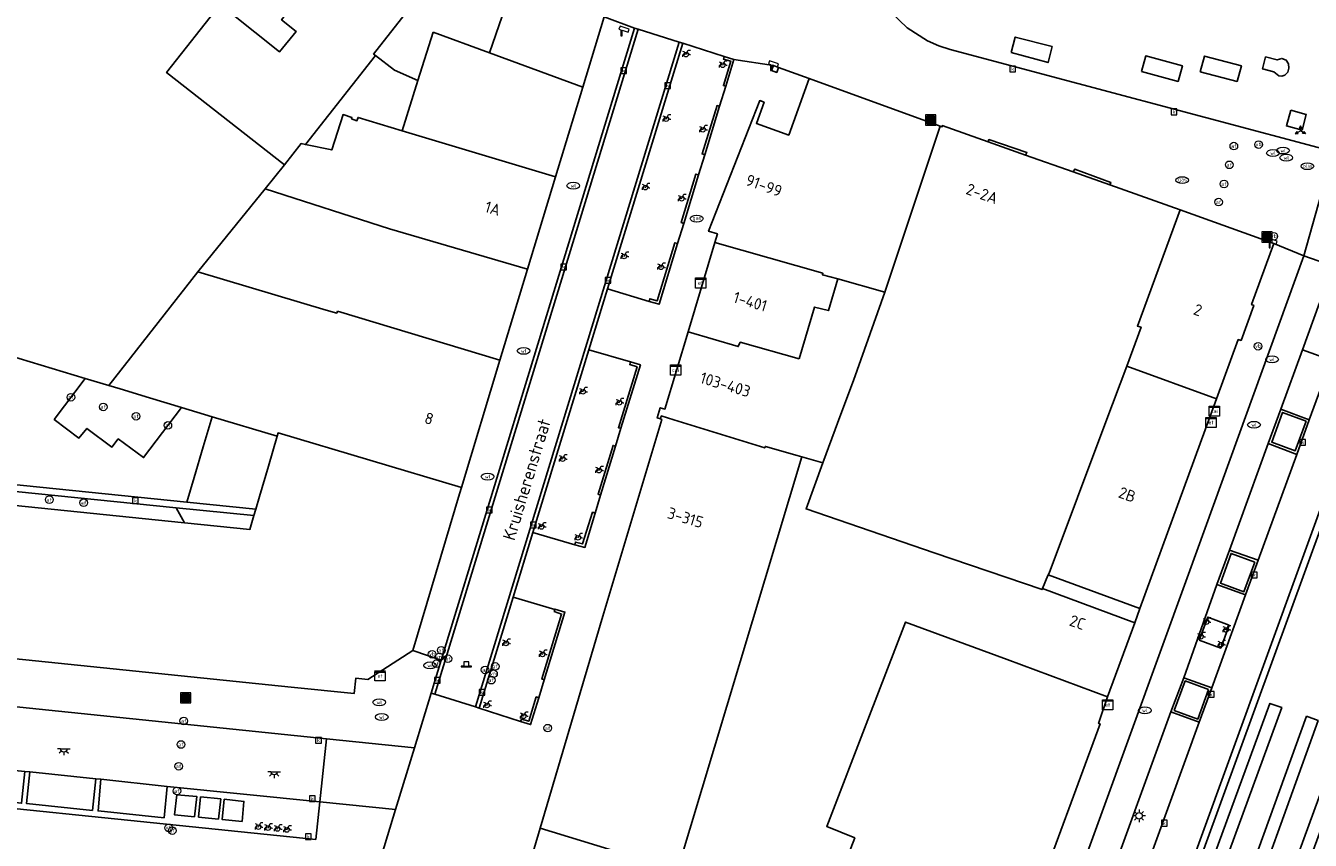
# Model space of a CAD drawing. Header units: metres. Extents: x 197147 to 199131, y 355511 to 356703.
# Tile 22 of 225: x 197202 to 197303, y 356001 to 356065. Entities that reach past the tile are written whole.
import ezdxf
from ezdxf.enums import TextEntityAlignment as Align
from ezdxf.lldxf.tags import DXFTag

# ---------------------------------------------------------------- set-up
doc = ezdxf.new("R2010")
doc.units = ezdxf.units.M
for name, color, linetype in [('B-WE-IE-MEUBILAIR_WEGMEUBILAIR-GV', 252, 'Continuous'), ('B-WE-IE-MEUBILAIR_WEGMEUBILAIR-S', 252, 'Continuous'), ('B-WE-IE-TERREINAFSCHEIDING_KUNSTMATIG_MUUR-GV', 252, 'IE-TERREINAFSCHEIDING-KUNSTMATIG-DICHT'), ('B-WE-KL-DATA_CAI-S', 252, 'Continuous'), ('B-WE-KL-ET_LS_OV_ARMATUUR-S', 252, 'Continuous'), ('B-WE-KL-ET_LS_SR_KAST-S', 252, 'Continuous'), ('B-WE-KL-MONITORING-S', 252, 'Continuous'), ('B-WE-KL-VRI_KABEL-G', 252, 'KL-VRI'), ('B-WE-OG-BEBOUWING-GV', 252, 'Continuous'), ('B-WE-OG-BEBOUWING_HUISNUMMER-T18', 252, 'Continuous'), ('B-WE-OG-BEBOUWING_STRAATNAAM-T35', 252, 'Continuous'), ('B-WE-OG-TERREIN_ERF-GV', 252, 'Continuous'), ('B-WE-RI-HWA_KOLK-S', 253, 'Continuous'), ('B-WE-RI-VWA_AFSCHEIDER-S', 253, 'Continuous'), ('B-WE-VH-GOOT-G', 253, 'Continuous'), ('B-WE-VH-ONVERHARD-GV', 253, 'Continuous'), ('B-WE-VH-VERHARDING_ASFALT-GV', 253, 'Continuous'), ('B-WE-VH-VERHARDING_BETON-GV', 253, 'Continuous'), ('B-WE-VH-VERHARDING_BETONSTRAATSTEEN-GV', 253, 'Continuous'), ('B-WE-VH-VERHARDING_OPEN-GV', 253, 'Continuous'), ('B-WE-VH-VERHARDING_STRAATBAKSTEEN-GV', 253, 'Continuous'), ('B-WE-VH-VERHARDING_TEGEL-GV', 253, 'Continuous'), ('B-WE-VW-AFZETTING_POLLER-S', 253, 'Continuous'), ('B-WE-VW-VRI-S', 253, 'Continuous')]:
    doc.layers.add(name, color=color, linetype=linetype)
doc.styles.add('NLCS-ISO-M-T18', font='NLCS-ISO.ttf', dxfattribs={"height": 1.8})
doc.styles.add('NLCS-ISO-M200-T25', font='NLCS-ISO.ttf')
doc.styles.get("Standard").update_dxf_attribs({"font": 'isocp.shx'})
doc.linetypes.add('IE-TERREINAFSCHEIDING-KUNSTMATIG-DICHT', pattern='A,8,-1,[82,NLCS.SHX,S=0.75,R=90,X=0,Y=0],-1', length=10)
tags = doc.linetypes.add('KL-VRI', pattern='A,14,-1,["VRI",Standard,S=1.8,R=0,X=-0.5,Y=-0.9],-5,30', length=50).pattern_tags.tags
tags[6] = DXFTag(74, 10)

# ---------------------------------------------------------------- blocks, each defined once
blk = doc.blocks.new('BGT-AFVALBAK-SO')
at = {"linetype": 'ByBlock', "lineweight": 18}
h = blk.add_hatch(color=0, dxfattribs=at)
h.dxf.hatch_style = 1
h.paths.add_polyline_path([(-1.5, -1.5), (1.5, -1.5), (1.5, 1.5), (-1.5, 1.5)])
at = {"color": 0, "linetype": 'ByBlock', "lineweight": 18}
for points in [[(-2, -2), (2, -2), (2, 2), (-2, 2)], [(-1.5, -1.5), (1.5, -1.5), (1.5, 1.5), (-1.5, 1.5)]]:
    blk.add_lwpolyline(points, close=True, dxfattribs=at)
blk = doc.blocks.new('BGT-WEGWIJZER-SO')
at = {"linetype": 'ByBlock', "lineweight": 18}
h = blk.add_hatch(color=0, dxfattribs=at)
h.dxf.hatch_style = 1
h.paths.add_polyline_path([(0.5, 1), (0, 2), (-0.5, 1)])
h = blk.add_hatch(color=0, dxfattribs=at)
h.dxf.hatch_style = 1
h.paths.add_polyline_path([(-1.38, -0.22), (-2, -1.15), (-0.88, -1.09)])
h = blk.add_hatch(color=0, dxfattribs=at)
h.dxf.hatch_style = 1
h.paths.add_polyline_path([(1.38, -0.22), (2, -1.15), (0.88, -1.09)])
at = {"color": 0, "linetype": 'ByBlock', "lineweight": 18}
for points in [[(-1.13, -0.65), (0, 0)], [(0, 1), (0, 0)], [(1.13, -0.65), (0, 0)]]:
    blk.add_lwpolyline(points, dxfattribs=at)
for points in [[(0.5, 1), (0, 2), (-0.5, 1)], [(-1.38, -0.22), (-2, -1.15), (-0.88, -1.09)], [(1.38, -0.22), (2, -1.15), (0.88, -1.09)]]:
    blk.add_lwpolyline(points, close=True, dxfattribs=at)
blk = doc.blocks.new('BGT-CAIKAST-SO')
at = {"color": 0, "linetype": 'ByBlock', "lineweight": 18}
for points in [[(-2, 2), (2, 2), (2, 1.68), (-2, 1.68)], [(-2, 1.52), (2, 1.52), (2, -2), (-2, -2)]]:
    blk.add_lwpolyline(points, close=True, dxfattribs=at)
at = {"color": 0, "linetype": 'ByBlock', "lineweight": 18, "style": 'NLCS-ISO-M-T18'}
blk.add_text('cai', height=1.5, dxfattribs=at).set_placement((0, 0), align=Align.MIDDLE_CENTER)
blk = doc.blocks.new('BGT-ELEKTRAKAST-SO')
at = {"color": 0, "linetype": 'ByBlock', "lineweight": 18}
for points in [[(-2, 2), (2, 2), (2, 1.68), (-2, 1.68)], [(-2, 1.52), (2, 1.52), (2, -2), (-2, -2)]]:
    blk.add_lwpolyline(points, close=True, dxfattribs=at)
at = {"color": 0, "linetype": 'ByBlock', "lineweight": 18, "style": 'NLCS-ISO-M-T18'}
blk.add_text('et', height=1.5, dxfattribs=at).set_placement((0, 0), align=Align.MIDDLE_CENTER)
blk = doc.blocks.new('BGT-VERKEERSBORDPAAL-SO')
at = {"color": 0, "linetype": 'ByBlock', "lineweight": 18}
blk.add_circle((0, 0), 1.5, dxfattribs=at)
at = {"color": 0, "linetype": 'ByBlock', "lineweight": 18, "style": 'NLCS-ISO-M-T18'}
blk.add_text('vb', height=1.5, dxfattribs=at).set_placement((0, 0.13), align=Align.MIDDLE_CENTER)
blk = doc.blocks.new('BGT-LICHTMAST-SO')
at = {"color": 0, "linetype": 'ByBlock', "lineweight": 18}
for points in [[(-1.25, 0), (-2, 0)], [(-1.41, 1.41), (-0.88, 0.88)], [(0, 2), (0, 1.25)], [(0.88, 0.88), (1.41, 1.41)], [(2, 0), (1.25, 0)], [(-1.41, -1.41), (-0.88, -0.88)], [(0, -1.25), (0, -2)], [(0.88, -0.88), (1.41, -1.41)]]:
    blk.add_lwpolyline(points, dxfattribs=at)
blk.add_circle((0, 0), 1, dxfattribs=at)
blk = doc.blocks.new('BGT-AFSLUITPAAL-SO')
at = {"color": 0, "linetype": 'ByBlock', "lineweight": 18}
blk.add_circle((0, 0), 1.5, dxfattribs=at)
at = {"color": 0, "linetype": 'ByBlock', "lineweight": 18, "style": 'NLCS-ISO-M-T18'}
blk.add_text('af', height=1.5, dxfattribs=at).set_placement((0, 0), align=Align.MIDDLE_CENTER)
blk = doc.blocks.new('BGT-POLLER-SO')
at = {"color": 0, "linetype": 'ByBlock', "lineweight": 18}
blk.add_lwpolyline([(2, -1), (2, -0.8), (1, -0.8), (1, 1), (-1, 1), (-1, -0.8), (-2, -0.8), (-2, -1)], close=True, dxfattribs=at)
blk.add_lwpolyline([(-1, -0.8), (1, -0.8)], dxfattribs=at)
blk = doc.blocks.new('BGT-VERKEERSREGELINSTALLATIEPAAL-SO')
at = {"color": 0, "linetype": 'ByBlock', "lineweight": 18}
blk.add_circle((0, 0), 1.5, dxfattribs=at)
at = {"color": 0, "linetype": 'ByBlock', "lineweight": 18, "style": 'NLCS-ISO-M-T18'}
blk.add_text('vri', height=1.5, dxfattribs=at).set_placement((-0.06, 0.08), align=Align.MIDDLE_CENTER)
blk = doc.blocks.new('BGT-KOLK-SO')
at = {"color": 0, "linetype": 'ByBlock', "lineweight": 18}
blk.add_lwpolyline([(-0.045, -0.045), (0.045, -0.045), (0.045, 0.045), (-0.045, 0.045)], close=True, dxfattribs=at)
at = {"color": 0, "linetype": 'ByBlock', "lineweight": 18, "style": 'NLCS-ISO-M-T18'}
blk.add_text('k', height=0.06, dxfattribs=at).set_placement((0, 0), align=Align.MIDDLE_CENTER)
blk = doc.blocks.new('BGT-WATERLEIDINGPUT-SO')
at = {"color": 0, "linetype": 'ByBlock', "lineweight": 18}
blk.add_ellipse((0, 0), major_axis=(2.5, 0), ratio=0.54, dxfattribs=at)
at = {"color": 0, "linetype": 'ByBlock', "lineweight": 18, "style": 'NLCS-ISO-M-T18'}
blk.add_text('wl', height=1.5, dxfattribs=at).set_placement((0, 0), align=Align.MIDDLE_CENTER)
blk = doc.blocks.new('BGT-GASPUT-SO')
at = {"color": 0, "linetype": 'ByBlock', "lineweight": 18}
blk.add_ellipse((0, 0), major_axis=(2.5, 0), ratio=0.54, dxfattribs=at)
at = {"color": 0, "linetype": 'ByBlock', "lineweight": 18, "style": 'NLCS-ISO-M-T18'}
blk.add_text('gas', height=1.5, dxfattribs=at).set_placement((0.12, 0.3), align=Align.MIDDLE_CENTER)
blk = doc.blocks.new('BGT-BENZINEPUT_OLIEPUT-SO')
at = {"color": 0, "linetype": 'ByBlock', "lineweight": 18}
blk.add_ellipse((0, 0), major_axis=(2.5, 0), ratio=0.54, dxfattribs=at)
at = {"color": 0, "linetype": 'ByBlock', "lineweight": 18, "style": 'NLCS-ISO-M-T18'}
blk.add_text('olie', height=1.5, dxfattribs=at).set_placement((0, 0.16), align=Align.MIDDLE_CENTER)
blk = doc.blocks.new('BGT-CAMERA-SO')
at = {"color": 0, "linetype": 'ByBlock', "lineweight": 18}
blk.add_lwpolyline([(-1.22, 0.41), (-1.22, -1.92), (-0.72, -1.92), (-0.72, 0.25), (1.55, -0.53), (1.95, 0.66), (-1.6, 1.86), (-2, 0.68)], close=True, dxfattribs=at)
blk = doc.blocks.new('BGT-FIETSENREK-SO')
at = {"color": 0, "linetype": 'ByBlock', "lineweight": 18}
for points in [[(-1.5, -1.35), (-1.5, -0.54), (-0.73, -0.28), (-0.73, 0.53), (-1.5, 0.79)], [(-0.3, -0.45), (0.6, 1.35), (1.5, 1.35)], [(1.05, -0.45), (0.21, 0.58)], [(1.05, -0.45), (1.5, -0.45)]]:
    blk.add_lwpolyline(points, dxfattribs=at)
blk.add_circle((-0.3, -0.45), 0.9, dxfattribs=at)
blk = doc.blocks.new('BGT-LICHTPUNT-SO')
at = {"color": 0, "linetype": 'ByBlock', "lineweight": 18}
for points in [[(-1.25, 0), (-2.5, 0)], [(1.25, 0), (2.5, 0)], [(-0.92, -0.85), (-1.83, -1.7)], [(0, -1.25), (0, -2.5)], [(0.92, -0.85), (1.83, -1.7)]]:
    blk.add_lwpolyline(points, dxfattribs=at)
blk.add_lwpolyline([(0, 0), (1.25, 0, -1), (-1.25, 0)], format="xyb", close=True, dxfattribs=at)

msp = doc.modelspace()

# ---------------------------------------------------------------- linework, layer by layer
at = {"layer": 'B-WE-IE-MEUBILAIR_WEGMEUBILAIR-GV', "flags": 128}
for points in [[(197279.899, 356062.901), (197282.792, 356062.109), (197283.111, 356063.357), (197280.212, 356064.116), (197279.899, 356062.901)], [(197290.134, 356061.407), (197293.013, 356060.623), (197293.359, 356061.861), (197290.477, 356062.628), (197290.134, 356061.407)], [(197294.761, 356061.386), (197297.662, 356060.623), (197298, 356061.853), (197295.106, 356062.614), (197294.761, 356061.386)], [(197301.87, 356058.351), (197301.539, 356057.123), (197302.762, 356056.801), (197303.094, 356058.018), (197301.87, 356058.351)], [(197303.085, 356033.909), (197301.24, 356034.587), (197300.387, 356032.255), (197302.225, 356031.573), (197303.085, 356033.909)], [(197299.045, 356022.82), (197297.189, 356023.496), (197296.344, 356021.166), (197298.194, 356020.487), (197299.045, 356022.82)], [(197295.42, 356012.789), (197293.575, 356013.477), (197292.713, 356011.152), (197294.578, 356010.465), (197295.42, 356012.789)]]:
    msp.add_lwpolyline(points, dxfattribs=at)
at = {"layer": 'B-WE-IE-TERREINAFSCHEIDING_KUNSTMATIG_MUUR-GV', "ltscale": 0.2, "flags": 128}
for points in [[(197257.335, 356062.582), (197257.271, 356062.381), (197257.847, 356062.219), (197257.27, 356060.296), (197257.459, 356060.237), (197258.103, 356062.339), (197257.335, 356062.582)], [(197261.218, 356061.872), (197261.064, 356061.481), (197261.459, 356061.336), (197261.612, 356061.728), (197261.218, 356061.872)], [(197256.958, 356058.667), (197256.776, 356058.727), (197255.601, 356054.918), (197255.807, 356054.852), (197256.958, 356058.667)], [(197255.317, 356053.276), (197255.107, 356053.335), (197253.955, 356049.523), (197254.148, 356049.454), (197255.317, 356053.276)], [(197253.668, 356047.884), (197253.465, 356047.939), (197252.063, 356043.355), (197251.484, 356043.534), (197251.422, 356043.315), (197252.21, 356043.103), (197253.668, 356047.884)], [(197249.973, 356038.568), (197249.907, 356038.354), (197250.484, 356038.17), (197249.019, 356033.387), (197249.21, 356033.341), (197250.752, 356038.321), (197249.973, 356038.568)], [(197247.611, 356028.074), (197248.789, 356031.928), (197248.593, 356031.989), (197247.419, 356028.16), (197247.611, 356028.074)], [(197247.19, 356026.657), (197246.987, 356026.733), (197246.204, 356024.248), (197245.637, 356024.398), (197245.591, 356024.183), (197246.377, 356023.973), (197247.19, 356026.657)], [(197244.018, 356019.088), (197243.976, 356018.935), (197244.552, 356018.733), (197242.985, 356013.634), (197243.185, 356013.56), (197244.805, 356018.883), (197244.027, 356019.122), (197244.018, 356019.088)], [(197241.328, 356010.272), (197242.113, 356010.043), (197242.753, 356012.155), (197242.553, 356012.211), (197241.961, 356010.298), (197241.39, 356010.467), (197241.328, 356010.272)]]:
    msp.add_lwpolyline(points, dxfattribs=at)
at = {"layer": 'B-WE-KL-VRI_KABEL-G', "flags": 128}
for points in [[(197294.403, 355992.905), (197293.471, 355993.232), (197300.234, 356011.698), (197301.17, 356011.381), (197294.403, 355992.905)], [(197303.114, 356010.689), (197304.027, 356010.353), (197297.34, 355991.798), (197296.395, 355992.144), (197303.114, 356010.689)], [(197299.251, 355991.098), (197300.209, 355990.764), (197307.001, 356009.289), (197306.059, 356009.652), (197299.251, 355991.098)]]:
    msp.add_lwpolyline(points, dxfattribs=at)
at = {"layer": 'B-WE-OG-BEBOUWING-GV', "flags": 128}
for points in [[(197224.408, 356055.659), (197229.924, 356062.656), (197229.766, 356062.778), (197239.067, 356074.637), (197229.803, 356081.968), (197219.579, 356069.021), (197222.295, 356066.862), (197223.117, 356066.209), (197222.532, 356065.469), (197223.68, 356064.556), (197222.376, 356062.953), (197220.425, 356064.506), (197217.715, 356066.662)], [(197212.603, 356079.186), (197208.372, 356073.921), (197208.191, 356074.107), (197184.317, 356044.291), (197197.014, 356040.361), (197197.053, 356040.489), (197197.553, 356040.343), (197197.541, 356040.147), (197207.083, 356037.271), (197208.956, 356036.707)], [(197246.225, 356060.182), (197247.904, 356065.706), (197246.955, 356068.396), (197242.113, 356072.227), (197238.89, 356062.865), (197246.225, 356060.182)], [(197222.757, 356054.076), (197213.494, 356061.312), (197217.715, 356066.662), (197219.579, 356069.021)], [(197234.453, 356064.488), (197233.257, 356060.688), (197232.02, 356056.747), (197244.073, 356053.108), (197246.225, 356060.182)], [(197234.453, 356064.488), (197238.89, 356062.865)], [(197229.924, 356062.656), (197231.418, 356061.501), (197233.257, 356060.688)], [(197274.301, 356057.103), (197264.008, 356060.85), (197262.402, 356056.406), (197259.863, 356057.324), (197260.463, 356058.983), (197260.134, 356059.112), (197256.104, 356048.845), (197256.801, 356048.633), (197256.6, 356047.964), (197265.089, 356045.531)], [(197232.02, 356056.747), (197228.551, 356057.795), (197228.463, 356057.527), (197228.034, 356057.669), (197228.07, 356057.774), (197227.369, 356058.01), (197226.484, 356055.235), (197224.408, 356055.659), (197224.065, 356055.728), (197222.757, 356054.076), (197221.256, 356052.18)], [(197293.187, 356050.527), (197287.644, 356052.487), (197284.779, 356053.501), (197281.034, 356054.825), (197278.089, 356055.867), (197274.478, 356057.144), (197274.467, 356057.043), (197274.301, 356057.103), (197269.975, 356044.061), (197267.507, 356037.096), (197266.493, 356034.454), (197265.08, 356030.614)], [(197241.87, 356045.865), (197244.073, 356053.108)], [(197239.702, 356038.695), (197241.87, 356045.865), (197231.032, 356049.036), (197221.256, 356052.18), (197215.953, 356045.647), (197226.053, 356042.637), (197226.878, 356042.399), (197226.942, 356042.551)], [(197300.551, 356047.873), (197293.187, 356050.527), (197289.819, 356041.381), (197290.113, 356041.293), (197288.976, 356038.24), (197296.043, 356035.66), (197297.747, 356040.316), (197297.966, 356040.259), (197298.969, 356043.011), (197298.792, 356043.077), (197300.551, 356047.873)], [(197256.6, 356047.964), (197254.489, 356040.921)], [(197215.953, 356045.647), (197208.956, 356036.707), (197209.844, 356036.439), (197212.162, 356035.74), (197214.659, 356034.987), (197217.084, 356034.256), (197222.188, 356032.718), (197222.266, 356032.983), (197236.67, 356028.673), (197239.702, 356038.695), (197226.942, 356042.551)], [(197263.226, 356038.811), (197264.444, 356042.872), (197265.535, 356042.601), (197266.269, 356045.101), (197265.05, 356045.418), (197265.089, 356045.531)], [(197266.269, 356045.101), (197269.975, 356044.061)], [(197263.226, 356038.811), (197258.598, 356040.115), (197258.443, 356039.768), (197254.489, 356040.921), (197252.67, 356034.855), (197252.312, 356034.964), (197252.066, 356034.156), (197252.318, 356034.079)], [(197288.976, 356038.24), (197287.343, 356033.849), (197282.891, 356021.946), (197282.8, 356021.805), (197290.006, 356019.167), (197296.043, 356035.66)], [(197263.446, 356031.086), (197263.067, 356031.195), (197260.579, 356031.91), (197260.515, 356031.792), (197253.377, 356034.006), (197252.39, 356034.321), (197252.318, 356034.079), (197252.427, 356034.046), (197247.782, 356018.554), (197242.865, 356001.886)], [(197222.188, 356032.718), (197221.497, 356030.369), (197220.794, 356027.979), (197220.503, 356026.989), (197220.35, 356026.471), (197220.026, 356025.369), (197214.898, 356025.897), (197175.774, 356029.927), (197175.758, 356029.929), (197175.518, 356027.628), (197175.407, 356027.636), (197175.274, 356026.296), (197175.379, 356026.268), (197174.526, 356018.007), (197179.487, 356017.496), (197223.287, 356012.985), (197228.234, 356012.476), (197228.361, 356013.686), (197229.327, 356013.575), (197232.858, 356015.868), (197236.522, 356028.182), (197236.67, 356028.673)], [(197265.251, 355995.038), (197267.596, 356001.12), (197265.397, 356002.024), (197268.626, 356010.402), (197271.595, 356018.105), (197279.591, 356015.147), (197287.478, 356012.229), (197289.628, 356018.039), (197282.352, 356020.731), (197282.324, 356020.662), (197273.842, 356023.556), (197263.77, 356027.004), (197265.08, 356030.614), (197263.446, 356031.086), (197253.667, 355998.587)], [(197282.352, 356020.731), (197282.765, 356021.751), (197282.8, 356021.805)], [(197249.443, 355983.254), (197249.913, 355984.714), (197245.511, 355986.132), (197249.286, 355998.595), (197253.302, 355997.377), (197253.667, 355998.587), (197242.865, 356001.886), (197238.338, 355986.538)]]:
    msp.add_lwpolyline(points, dxfattribs=at)
at = {"layer": 'B-WE-OG-TERREIN_ERF-GV', "flags": 128}
for points in [[(197219.579, 356069.021), (197217.715, 356066.662), (197220.425, 356064.506), (197222.376, 356062.953), (197223.68, 356064.556), (197222.532, 356065.469), (197223.117, 356066.209), (197222.295, 356066.862), (197219.579, 356069.021)], [(197233.257, 356060.688), (197231.418, 356061.501), (197229.924, 356062.656), (197224.408, 356055.659), (197226.484, 356055.235), (197227.369, 356058.01), (197228.07, 356057.774), (197228.034, 356057.669), (197228.463, 356057.527), (197228.551, 356057.795), (197232.02, 356056.747), (197233.257, 356060.688)], [(197282.352, 356020.731), (197289.628, 356018.039), (197290.006, 356019.167), (197282.8, 356021.805), (197282.765, 356021.751), (197282.352, 356020.731)], [(197281.521, 355995.523), (197286.884, 356010.098), (197286.772, 356010.12), (197287.478, 356012.229), (197279.591, 356015.147), (197271.595, 356018.105), (197268.626, 356010.402), (197265.397, 356002.024), (197267.596, 356001.12), (197265.251, 355995.038)]]:
    msp.add_lwpolyline(points, dxfattribs=at)
at = {"layer": 'B-WE-VH-GOOT-G', "flags": 128}
for points in [[(197250.558, 356064.726), (197234.587, 356012.423)], [(197237.789, 356011.425), (197253.786, 356063.712)], [(197215.096, 356027.54), (197167.274, 356032.421)], [(197220.503, 356026.989), (197215.096, 356027.54)]]:
    msp.add_lwpolyline(points, dxfattribs=at)
at = {"layer": 'B-WE-VH-ONVERHARD-GV', "flags": 128}
for points in [[(197279.899, 356062.901), (197282.792, 356062.109), (197283.111, 356063.357), (197280.212, 356064.116), (197279.899, 356062.901)], [(197290.134, 356061.407), (197293.013, 356060.623), (197293.359, 356061.861), (197290.477, 356062.628), (197290.134, 356061.407)], [(197294.761, 356061.386), (197297.662, 356060.623), (197298, 356061.853), (197295.106, 356062.614), (197294.761, 356061.386)], [(197301.87, 356058.351), (197301.539, 356057.123), (197302.762, 356056.801), (197303.094, 356058.018), (197301.87, 356058.351)], [(197303.085, 356033.909), (197301.24, 356034.587), (197300.387, 356032.255), (197302.225, 356031.573), (197303.085, 356033.909)], [(197299.045, 356022.82), (197297.189, 356023.496), (197296.344, 356021.166), (197298.194, 356020.487), (197299.045, 356022.82)], [(197295.42, 356012.789), (197293.575, 356013.477), (197292.713, 356011.152), (197294.578, 356010.465), (197295.42, 356012.789)]]:
    msp.add_lwpolyline(points, dxfattribs=at)
at = {"layer": 'B-WE-VH-VERHARDING_ASFALT-GV', "flags": 128}
msp.add_lwpolyline([(197308.501, 356037.232), (197278.994, 355956.19), (197277.651, 355952.399), (197276.968, 355950.522), (197276.304, 355948.628), (197274.96, 355944.848), (197266.998, 355922.067)], dxfattribs=at)
at = {"layer": 'B-WE-VH-VERHARDING_BETON-GV', "flags": 128}
for points in [[(197306.371, 356042.364), (197305.045, 356038.699), (197303.334, 356034.002), (197302.346, 356031.289), (197299.318, 356022.971), (197298.32, 356020.231), (197295.667, 356012.929), (197294.684, 356010.224), (197288.885, 355994.263), (197287.908, 355991.574), (197283.921, 355980.596), (197282.937, 355977.887), (197278.809, 355966.521), (197277.823, 355963.806), (197275.466, 355957.317), (197273.071, 355950.561), (197272.097, 355947.815), (197269.768, 355941.245)], [(197228.591, 355817.507), (197229.599, 355820.275), (197234.368, 355833.408), (197235.391, 355836.244), (197259.365, 355902.2), (197261.601, 355908.393), (197262.533, 355910.997), (197264.192, 355915.553), (197265.775, 355920.061), (197266.517, 355922.203), (197272.83, 355940.27), (197273.324, 355941.728), (197276.499, 355950.683), (197279.207, 355958.243), (197291.902, 355993.114), (197307.994, 356037.407), (197309.369, 356041.209)], [(197215.692, 356002.782), (197215.859, 356004.383), (197214.295, 356004.508), (197214.115, 356002.944), (197215.692, 356002.782)], [(197217.582, 356002.61), (197217.751, 356004.192), (197216.17, 356004.355), (197216.007, 356002.769), (197217.582, 356002.61)], [(197219.434, 356002.426), (197219.578, 356003.997), (197218.029, 356004.165), (197217.851, 356002.574), (197219.434, 356002.426)]]:
    msp.add_lwpolyline(points, dxfattribs=at)
at = {"layer": 'B-WE-VH-VERHARDING_BETONSTRAATSTEEN-GV', "flags": 128}
for points in [[(197347.411, 356171.174), (197349.535, 356179.677), (197350.253, 356180.102), (197349.684, 356180.25), (197346.793, 356181.005), (197340.037, 356154.059), (197339.501, 356152.115), (197339.009, 356150.163), (197337.929, 356146.314), (197337.922, 356146.29), (197337.382, 356144.38), (197335.653, 356138.616), (197335.064, 356136.697), (197334.467, 356134.786), (197332.581, 356129.07), (197331.922, 356127.183), (197331.229, 356125.297), (197328.624, 356118.336), (197316.22, 356085.188), (197305.221, 356055.101), (197302.905, 356046.91)], [(197234.289, 356012.516), (197234.587, 356012.423), (197250.558, 356064.726), (197250.274, 356064.815), (197235.081, 356015.109), (197234.289, 356012.516)], [(197246.691, 356039.518), (197248.156, 356044.299), (197254.075, 356063.621), (197253.786, 356063.712), (197237.789, 356011.425), (197238.06, 356011.341)], [(197248.156, 356044.299), (197251.422, 356043.315), (197251.484, 356043.534), (197252.063, 356043.355), (197253.465, 356047.939), (197253.668, 356047.884), (197254.148, 356049.454), (197253.955, 356049.523), (197255.107, 356053.335), (197255.317, 356053.276), (197255.807, 356054.852), (197255.601, 356054.918), (197256.776, 356058.727), (197256.958, 356058.667), (197257.459, 356060.237), (197257.27, 356060.296), (197257.847, 356062.219), (197257.271, 356062.381), (197257.335, 356062.582), (197254.075, 356063.621)], [(197305.17, 356046.123), (197302.905, 356046.91), (197293.825, 356021.865), (197270.927, 355958.803), (197265.227, 355942.744), (197256.947, 355919.08), (197256.953, 355919.078), (197259.225, 355918.311), (197260.009, 355918.046), (197260.106, 355918.057), (197259.505, 355918.507), (197259.444, 355918.926), (197261.437, 355924.603)], [(197301.105, 356034.858), (197302.794, 356039.518), (197304.132, 356043.212)], [(197247.611, 356028.074), (197247.419, 356028.16), (197248.593, 356031.989), (197248.789, 356031.928), (197249.21, 356033.341), (197249.019, 356033.387), (197250.484, 356038.17), (197249.907, 356038.354), (197249.973, 356038.568), (197246.691, 356039.518), (197242.287, 356025.14), (197245.591, 356024.183), (197245.637, 356024.398), (197246.204, 356024.248), (197246.987, 356026.733), (197247.19, 356026.657), (197247.611, 356028.074)], [(197301.105, 356034.858), (197300.095, 356032.148), (197302.346, 356031.289), (197303.334, 356034.002), (197301.105, 356034.858)], [(197303.085, 356033.909), (197302.225, 356031.573), (197300.387, 356032.255), (197301.24, 356034.587), (197303.085, 356033.909)], [(197167.222, 356031.884), (197176.317, 356030.951), (197214.257, 356027.091), (197220.35, 356026.471), (197220.503, 356026.989), (197215.096, 356027.54), (197167.274, 356032.421), (197167.222, 356031.884)], [(197297.05, 356023.766), (197300.095, 356032.148)], [(197240.734, 356020.07), (197242.287, 356025.14)], [(197299.318, 356022.971), (197297.05, 356023.766), (197296.077, 356021.043), (197298.32, 356020.231), (197299.318, 356022.971)], [(197299.045, 356022.82), (197298.194, 356020.487), (197296.344, 356021.166), (197297.189, 356023.496), (197299.045, 356022.82)], [(197286.653, 355995.09), (197292.453, 356011.036), (197293.465, 356013.728), (197296.077, 356021.043)], [(197243.185, 356013.56), (197242.985, 356013.634), (197244.552, 356018.733), (197243.976, 356018.935), (197244.018, 356019.088), (197240.734, 356020.07), (197238.06, 356011.341), (197241.328, 356010.272), (197241.39, 356010.467), (197241.961, 356010.298), (197242.553, 356012.211), (197242.753, 356012.155), (197243.185, 356013.56)], [(197292.453, 356011.036), (197294.684, 356010.224), (197295.667, 356012.929), (197293.465, 356013.728)], [(197295.42, 356012.789), (197294.578, 356010.465), (197292.713, 356011.152), (197293.575, 356013.477), (197295.42, 356012.789)], [(197207.931, 356005.779), (197202.749, 356006.328), (197202.492, 356003.82), (197207.659, 356003.293), (197207.931, 356005.779)], [(197213.527, 356005.178), (197208.331, 356005.737), (197208.11, 356003.247), (197213.291, 356002.705), (197213.527, 356005.178)]]:
    msp.add_lwpolyline(points, dxfattribs=at)
at = {"layer": 'B-WE-VH-VERHARDING_OPEN-GV', "flags": 128}
for points in [[(197303.821, 356124.366), (197302.635, 356123.645), (197301.633, 356122.724), (197300.855, 356121.669), (197300.312, 356120.553), (197294.132, 356104.311), (197293.459, 356102.947), (197292.54, 356101.734), (197270.709, 356077.972), (197269.598, 356076.48), (197268.817, 356074.791), (197268.396, 356072.957), (197268.365, 356071.075), (197268.501, 356070.12), (197268.737, 356069.185), (197269.068, 356068.279), (197269.492, 356067.413), (197270.478, 356066.014), (197271.724, 356064.841), (197273.329, 356063.821), (197274.199, 356063.434), (197275.104, 356063.14), (197305.221, 356055.101)], [(197250.558, 356064.726), (197234.587, 356012.423), (197237.789, 356011.425), (197253.786, 356063.712), (197250.558, 356064.726)], [(197279.899, 356062.901), (197280.212, 356064.116), (197283.111, 356063.357), (197282.792, 356062.109), (197279.899, 356062.901)], [(197290.134, 356061.407), (197290.477, 356062.628), (197293.359, 356061.861), (197293.013, 356060.623), (197290.134, 356061.407)], [(197294.761, 356061.386), (197295.106, 356062.614), (197298, 356061.853), (197297.662, 356060.623), (197294.761, 356061.386)], [(197299.9, 356062.562), (197299.643, 356061.62), (197300.556, 356061.375), (197300.927, 356061.066), (197301.173, 356061.032), (197301.407, 356061.117), (197301.634, 356061.359), (197301.73, 356061.676), (197301.687, 356062.003), (197301.523, 356062.288), (197301.165, 356062.433), (197300.797, 356062.317), (197299.9, 356062.562)], [(197301.87, 356058.351), (197303.094, 356058.018), (197302.762, 356056.801), (197301.539, 356057.123), (197301.87, 356058.351)], [(197281.034, 356054.825), (197281.128, 356055.024), (197278.141, 356056.052), (197278.089, 356055.867), (197281.034, 356054.825)], [(197284.779, 356053.501), (197287.644, 356052.487), (197287.73, 356052.684), (197284.897, 356053.733), (197284.779, 356053.501)], [(197209.844, 356036.439), (197208.956, 356036.707), (197207.083, 356037.271), (197204.656, 356034.04), (197206.596, 356032.575), (197207.234, 356033.334), (197209.2, 356031.866), (197209.694, 356032.512), (197211.69, 356031.043), (197214.659, 356034.987), (197212.162, 356035.74), (197209.844, 356036.439)], [(197221.497, 356030.369), (197222.188, 356032.718), (197217.084, 356034.256), (197216.38, 356031.88), (197215.666, 356029.468), (197215.096, 356027.54), (197220.503, 356026.989), (197220.794, 356027.979), (197221.497, 356030.369)], [(197214.257, 356027.091), (197176.317, 356030.951), (197176.009, 356030.858), (197175.838, 356030.585), (197175.774, 356029.927), (197214.898, 356025.897)], [(197214.898, 356025.897), (197220.026, 356025.369), (197220.35, 356026.471), (197214.257, 356027.091), (197214.898, 356025.897)]]:
    msp.add_lwpolyline(points, dxfattribs=at)
at = {"layer": 'B-WE-VH-VERHARDING_STRAATBAKSTEEN-GV', "flags": 128}
for points in [[(197264.008, 356060.85), (197274.301, 356057.103), (197274.467, 356057.043), (197274.478, 356057.144), (197278.089, 356055.867), (197278.141, 356056.052), (197281.128, 356055.024), (197281.034, 356054.825), (197284.779, 356053.501), (197284.897, 356053.733), (197287.73, 356052.684), (197287.644, 356052.487), (197293.187, 356050.527), (197300.551, 356047.873), (197302.905, 356046.91), (197305.221, 356055.101), (197275.104, 356063.14), (197274.199, 356063.434), (197273.329, 356063.821), (197271.724, 356064.841), (197270.478, 356066.014)], [(197239.702, 356038.695), (197236.67, 356028.673), (197236.522, 356028.182), (197232.858, 356015.868), (197235.081, 356015.109), (197250.274, 356064.815), (197247.904, 356065.706), (197246.225, 356060.182), (197244.073, 356053.108), (197241.87, 356045.865), (197239.702, 356038.695)], [(197250.274, 356064.815), (197250.558, 356064.726), (197253.786, 356063.712), (197254.075, 356063.621), (197257.335, 356062.582), (197258.103, 356062.339), (197261.218, 356061.872), (197261.612, 356061.728)], [(197258.103, 356062.339), (197257.459, 356060.237), (197256.958, 356058.667), (197255.807, 356054.852), (197255.317, 356053.276), (197254.148, 356049.454), (197253.668, 356047.884), (197252.21, 356043.103), (197251.422, 356043.315), (197248.156, 356044.299), (197246.691, 356039.518), (197249.973, 356038.568), (197250.752, 356038.321), (197249.21, 356033.341), (197248.789, 356031.928), (197247.611, 356028.074), (197247.19, 356026.657), (197246.377, 356023.973), (197245.591, 356024.183), (197242.287, 356025.14), (197240.734, 356020.07), (197244.018, 356019.088), (197244.027, 356019.122), (197244.805, 356018.883), (197243.185, 356013.56), (197242.753, 356012.155), (197242.113, 356010.043), (197241.328, 356010.272), (197238.06, 356011.341), (197237.789, 356011.425), (197234.587, 356012.423), (197234.289, 356012.516)], [(197238.338, 355986.538), (197242.865, 356001.886), (197247.782, 356018.554), (197252.427, 356034.046), (197252.318, 356034.079), (197252.066, 356034.156), (197252.312, 356034.964), (197252.67, 356034.855), (197254.489, 356040.921), (197256.6, 356047.964), (197256.801, 356048.633), (197256.104, 356048.845), (197260.134, 356059.112), (197260.463, 356058.983), (197259.863, 356057.324), (197262.402, 356056.406), (197264.008, 356060.85), (197261.612, 356061.728), (197261.459, 356061.336), (197261.064, 356061.481), (197261.218, 356061.872)], [(197300.551, 356047.873), (197298.792, 356043.077), (197298.969, 356043.011), (197297.966, 356040.259), (197297.747, 356040.316), (197296.043, 356035.66), (197290.006, 356019.167), (197289.628, 356018.039), (197287.478, 356012.229), (197286.772, 356010.12), (197286.884, 356010.098), (197281.521, 355995.523)], [(197265.227, 355942.744), (197270.927, 355958.803), (197293.825, 356021.865), (197302.905, 356046.91)], [(197306.371, 356042.364), (197304.132, 356043.212), (197302.794, 356039.518), (197305.045, 356038.699), (197306.371, 356042.364)], [(197302.794, 356039.518), (197301.105, 356034.858), (197303.334, 356034.002), (197305.045, 356038.699)], [(197300.095, 356032.148), (197297.05, 356023.766), (197299.318, 356022.971), (197302.346, 356031.289), (197300.095, 356032.148)], [(197298.32, 356020.231), (197296.077, 356021.043), (197293.465, 356013.728), (197295.667, 356012.929), (197298.32, 356020.231)], [(197294.667, 356016.682), (197295.344, 356018.499), (197297.032, 356017.855), (197296.368, 356016.054), (197294.667, 356016.682)], [(197232.973, 356008.207), (197234.289, 356012.516), (197235.081, 356015.109)], [(197226.057, 356008.921), (197185.692, 356013.089)], [(197286.653, 355995.09), (197288.885, 355994.263), (197294.684, 356010.224), (197292.453, 356011.036), (197286.653, 355995.09)], [(197225.532, 356003.956), (197231.489, 356003.35), (197232.973, 356008.207), (197226.057, 356008.921), (197225.532, 356003.956)], [(197202.341, 356006.346), (197202.092, 356003.845), (197196.905, 356004.411), (197197.148, 356006.877), (197196.764, 356006.93), (197196.489, 356004.461), (197191.315, 356004.97), (197191.578, 356007.451), (197185.185, 356008.123), (197184.882, 356005.15), (197225.218, 356000.989)], [(197197.148, 356006.877), (197202.341, 356006.346), (197202.749, 356006.328), (197207.931, 356005.779), (197208.331, 356005.737), (197213.527, 356005.178), (197225.532, 356003.956)], [(197207.931, 356005.779), (197207.659, 356003.293), (197202.492, 356003.82), (197202.749, 356006.328)], [(197213.527, 356005.178), (197213.291, 356002.705), (197208.11, 356003.247), (197208.331, 356005.737)], [(197215.692, 356002.782), (197214.115, 356002.944), (197214.295, 356004.508), (197215.859, 356004.383), (197215.692, 356002.782)], [(197217.582, 356002.61), (197216.007, 356002.769), (197216.17, 356004.355), (197217.751, 356004.192), (197217.582, 356002.61)], [(197219.434, 356002.426), (197217.851, 356002.574), (197218.029, 356004.165), (197219.578, 356003.997), (197219.434, 356002.426)], [(197225.532, 356003.956), (197225.218, 356000.989)], [(197230.415, 355999.831), (197231.489, 356003.35)]]:
    msp.add_lwpolyline(points, dxfattribs=at)
at = {"layer": 'B-WE-VH-VERHARDING_TEGEL-GV', "flags": 128}
for points in [[(197307.994, 356037.407), (197291.902, 355993.114), (197279.207, 355958.243), (197276.499, 355950.683), (197273.324, 355941.728), (197272.83, 355940.27), (197266.517, 355922.203), (197266.998, 355922.067), (197274.96, 355944.848), (197276.304, 355948.628), (197276.968, 355950.522), (197277.651, 355952.399), (197278.994, 355956.19), (197308.501, 356037.232), (197307.994, 356037.407)], [(197294.667, 356016.682), (197296.368, 356016.054), (197297.032, 356017.855), (197295.344, 356018.499), (197294.667, 356016.682)]]:
    msp.add_lwpolyline(points, dxfattribs=at)

# ---------------------------------------------------------------- block references
at = {"layer": 'B-WE-IE-MEUBILAIR_WEGMEUBILAIR-S'}
for name, p, xscale, yscale, zscale in [('BGT-FIETSENREK-SO', (197254.39, 356062.821), 0.2, 0.2, 0.2), ('BGT-FIETSENREK-SO', (197257.275, 356061.985), 0.2, 0.2, 0.2), ('BGT-FIETSENREK-SO', (197252.833, 356057.743), 0.2, 0.2, 0.2), ('BGT-AFVALBAK-SO', (197273.572, 356057.594), 0.2, 0.2, 0.2), ('BGT-FIETSENREK-SO', (197255.713, 356056.904), 0.2, 0.2, 0.2), ('BGT-WEGWIJZER-SO', (197302.635, 356056.734), 0.2, 0.2, 0.2), ('BGT-AFSLUITPAAL-SO', (197297.4, 356055.537), 0.2, 0.2, 0.2), ('BGT-VERKEERSBORDPAAL-SO', (197299.347, 356055.655), 0.2, 0.2, 0.2), ('BGT-WATERLEIDINGPUT-SO', (197300.479, 356054.993), 0.2, 0.2, 0.2), ('BGT-WATERLEIDINGPUT-SO', (197301.277, 356055.185), 0.2, 0.2, 0.2), ('BGT-WATERLEIDINGPUT-SO', (197301.52, 356054.625), 0.2, 0.2, 0.2), ('BGT-AFSLUITPAAL-SO', (197297.04, 356054.063), 0.2, 0.2, 0.2), ('BGT-GASPUT-SO', (197293.34, 356052.86), 0.2, 0.2, 0.2), ('BGT-AFSLUITPAAL-SO', (197296.628, 356052.555), 0.2, 0.2, 0.2), ('BGT-WATERLEIDINGPUT-SO', (197245.47, 356052.423), 0.2, 0.2, 0.2), ('BGT-FIETSENREK-SO', (197251.198, 356052.355), 0.2, 0.2, 0.2), ('BGT-FIETSENREK-SO', (197254.047, 356051.477), 0.2, 0.2, 0.2), ('BGT-AFSLUITPAAL-SO', (197296.202, 356051.129), 0.2, 0.2, 0.2), ('BGT-GASPUT-SO', (197255.168, 356049.835), 0.2, 0.2, 0.2), ('BGT-GASPUT-SO', (197255.17, 356049.833), 0.2, 0.2, 0.2), ('BGT-AFVALBAK-SO', (197300.003, 356048.388), 0.2, 0.2, 0.2), ('BGT-VERKEERSBORDPAAL-SO', (197300.541, 356048.438), 0.2, 0.2, 0.2), ('BGT-FIETSENREK-SO', (197249.523, 356046.944), 0.2, 0.2, 0.2), ('BGT-FIETSENREK-SO', (197252.424, 356046.09), 0.2, 0.2, 0.2), ('BGT-WATERLEIDINGPUT-SO', (197241.565, 356039.43), 0.2, 0.2, 0.2), ('BGT-VERKEERSBORDPAAL-SO', (197299.308, 356039.791), 0.2, 0.2, 0.2), ('BGT-WATERLEIDINGPUT-SO', (197300.404, 356038.761), 0.2, 0.2, 0.2), ('BGT-AFSLUITPAAL-SO', (197205.971, 356035.782), 0.2, 0.2, 0.2), ('BGT-FIETSENREK-SO', (197246.284, 356036.299), 0.2, 0.2, 0.2), ('BGT-FIETSENREK-SO', (197249.146, 356035.435), 0.2, 0.2, 0.2), ('BGT-AFSLUITPAAL-SO', (197208.517, 356035.027), 0.2, 0.2, 0.2), ('BGT-AFSLUITPAAL-SO', (197211.092, 356034.287), 0.2, 0.2, 0.2), ('BGT-AFSLUITPAAL-SO', (197213.593, 356033.569), 0.2, 0.2, 0.2), ('BGT-WATERLEIDINGPUT-SO', (197298.988, 356033.619), 0.2, 0.2, 0.2), ('BGT-FIETSENREK-SO', (197244.686, 356031.005), 0.2, 0.2, 0.2), ('BGT-WATERLEIDINGPUT-SO', (197238.733, 356029.543), 0.2, 0.2, 0.2), ('BGT-FIETSENREK-SO', (197247.543, 356030.101), 0.2, 0.2, 0.2), ('BGT-AFSLUITPAAL-SO', (197204.273, 356027.726), 0.2, 0.2, 0.2), ('BGT-AFSLUITPAAL-SO', (197206.976, 356027.485), 0.2, 0.2, 0.2), ('BGT-FIETSENREK-SO', (197243.033, 356025.673), 0.2, 0.2, 0.2), ('BGT-FIETSENREK-SO', (197245.906, 356024.815), 0.2, 0.2, 0.2), ('BGT-FIETSENREK-SO', (197295.304, 356018.186), 0.2, 0.2, 0.2), ('BGT-FIETSENREK-SO', (197296.853, 356017.569), 0.2, 0.2, 0.2), ('BGT-FIETSENREK-SO', (197240.231, 356016.512), 0.2, 0.2, 0.2), ('BGT-FIETSENREK-SO', (197294.863, 356017.027), 0.2, 0.2, 0.2), ('BGT-FIETSENREK-SO', (197296.458, 356016.413), 0.2, 0.2, 0.2), ('BGT-VERKEERSBORDPAAL-SO', (197234.371, 356015.569), 0.2, 0.2, 0.2), ('BGT-AFSLUITPAAL-SO', (197235.089, 356015.876), 0.2, 0.2, 0.2), ('BGT-AFSLUITPAAL-SO', (197235.615, 356015.213), 0.2, 0.2, 0.2), ('BGT-FIETSENREK-SO', (197243.111, 356015.648), 0.2, 0.2, 0.2), ('BGT-WATERLEIDINGPUT-SO', (197234.207, 356014.691), 0.2, 0.2, 0.2), ('BGT-AFSLUITPAAL-SO', (197234.707, 356014.822), 0.2, 0.2, 0.2), ('BGT-AFSLUITPAAL-SO', (197238.536, 356014.343), 0.2, 0.2, 0.2), ('BGT-AFSLUITPAAL-SO', (197239.332, 356014.61), 0.2, 0.2, 0.2), ('BGT-AFSLUITPAAL-SO', (197239.015, 356013.533), 0.2, 0.2, 0.2), ('BGT-AFVALBAK-SO', (197214.99, 356012.137), 0.2, 0.2, 0.2), ('BGT-WATERLEIDINGPUT-SO', (197230.212, 356011.789), 0.2, 0.2, 0.2), ('BGT-FIETSENREK-SO', (197238.741, 356011.625), 0.2, 0.2, 0.2), ('BGT-WATERLEIDINGPUT-SO', (197290.405, 356011.156), 0.2, 0.2, 0.2), ('BGT-AFSLUITPAAL-SO', (197214.847, 356010.331), 0.2, 0.2, 0.2), ('BGT-WATERLEIDINGPUT-SO', (197230.412, 356010.635), 0.2, 0.2, 0.2), ('BGT-FIETSENREK-SO', (197241.62, 356010.782), 0.2, 0.2, 0.2), ('BGT-AFSLUITPAAL-SO', (197243.459, 356009.758), 0.2, 0.2, 0.2), ('BGT-AFSLUITPAAL-SO', (197214.619, 356008.472), 0.2, 0.2, 0.2), ('BGT-AFSLUITPAAL-SO', (197214.448, 356006.766), 0.2, 0.2, 0.2), ('BGT-AFSLUITPAAL-SO', (197214.301, 356004.818), 0.2, 0.2, 0.2), ('BGT-LICHTMAST-SO', (197289.951, 356002.862), 0.25, 0.25, 0.25), ('BGT-FIETSENREK-SO', (197220.772, 356002.063), 0.2, 0.2, 0.2), ('BGT-VERKEERSBORDPAAL-SO', (197213.655, 356001.919), 0.2, 0.2, 0.2), ('BGT-AFSLUITPAAL-SO', (197213.939, 356001.702), 0.2, 0.2, 0.2), ('BGT-FIETSENREK-SO', (197221.527, 356001.989), 0.2, 0.2, 0.2), ('BGT-FIETSENREK-SO', (197222.274, 356001.916), 0.2, 0.2, 0.2), ('BGT-FIETSENREK-SO', (197223.01, 356001.844), 0.2, 0.2, 0.2)]:
    msp.add_blockref(name, p, dxfattribs=dict(at, xscale=xscale, yscale=yscale, zscale=zscale))
at = {"layer": 'B-WE-KL-DATA_CAI-S', "xscale": 0.2, "yscale": 0.2, "zscale": 0.2}
for p in [(197253.512, 356037.925), (197295.865, 356034.693)]:
    msp.add_blockref('BGT-CAIKAST-SO', p, dxfattribs=at)
at = {"layer": 'B-WE-KL-ET_LS_OV_ARMATUUR-S', "xscale": 0.2, "yscale": 0.2, "zscale": 0.2}
for p in [(197205.411, 356008.122), (197221.952, 356006.332)]:
    msp.add_blockref('BGT-LICHTPUNT-SO', p, dxfattribs=at)
at = {"layer": 'B-WE-KL-ET_LS_SR_KAST-S', "xscale": 0.2, "yscale": 0.2, "zscale": 0.2}
for p in [(197255.479, 356044.769), (197295.608, 356033.803), (197230.278, 356013.87), (197287.484, 356011.593)]:
    msp.add_blockref('BGT-ELEKTRAKAST-SO', p, dxfattribs=at)
at = {"layer": 'B-WE-KL-MONITORING-S', "xscale": 0.2, "yscale": 0.2, "zscale": 0.2}
for p in [(197249.462, 356064.592), (197261.218, 356061.872), (197300.41, 356047.925)]:
    msp.add_blockref('BGT-CAMERA-SO', p, dxfattribs=at)
at = {"layer": 'B-WE-RI-HWA_KOLK-S', "xscale": 5, "yscale": 5, "zscale": 5}
for p in [(197249.419, 356061.46), (197280.018, 356061.609), (197252.881, 356060.298), (197292.699, 356058.23), (197244.708, 356046.037), (197248.202, 356044.976), (197302.823, 356032.236), (197211.043, 356027.639), (197238.875, 356026.916), (197242.326, 356025.735), (197299, 356021.812), (197234.778, 356013.511), (197238.283, 356012.574), (197295.617, 356012.41), (197225.436, 356008.807), (197224.962, 356004.219), (197291.929, 356002.284), (197224.638, 356001.229)]:
    msp.add_blockref('BGT-KOLK-SO', p, dxfattribs=at)
at = {"layer": 'B-WE-RI-VWA_AFSCHEIDER-S', "xscale": 0.2, "yscale": 0.2, "zscale": 0.2}
msp.add_blockref('BGT-BENZINEPUT_OLIEPUT-SO', (197303.186, 356053.953), dxfattribs=at)
at = {"layer": 'B-WE-VW-AFZETTING_POLLER-S', "xscale": 0.2, "yscale": 0.2, "zscale": 0.2}
msp.add_blockref('BGT-POLLER-SO', (197237.06, 356014.784), dxfattribs=at)
at = {"layer": 'B-WE-VW-VRI-S', "xscale": 0.2, "yscale": 0.2, "zscale": 0.2}
for p in [(197234.936, 356015.352), (197239.195, 356014.038)]:
    msp.add_blockref('BGT-VERKEERSREGELINSTALLATIEPAAL-SO', p, dxfattribs=at)

# ---------------------------------------------------------------- texts
at = {"layer": 'B-WE-OG-BEBOUWING_HUISNUMMER-T18', "char_height": 0.9, "attachment_point": 5, "style": 'NLCS-ISO-M200-T25'}
for s, insert, rotation in [('91-99', (197260.463, 356052.433), 340.1), ('2-2A', (197277.608, 356051.794), 340.5), ('1A', (197239.139, 356050.632), 343.1), ('1-401', (197259.38, 356043.307), 343.3), ('2', (197294.579, 356042.647), 340), ('103-403', (197257.423, 356036.779), 343.3), ('8', (197234.135, 356034.109), 343.2), ('2B', (197289.026, 356028.126), 339.9), ('3-315', (197254.285, 356026.316), 343.3), ('2C', (197285.11, 356018.079), 341)]:
    msp.add_mtext(s, dxfattribs=dict(at, insert=insert, rotation=rotation))
at = {"layer": 'B-WE-OG-BEBOUWING_STRAATNAAM-T35', "insert": (197241.802, 356029.316), "char_height": 1, "attachment_point": 5, "rotation": 73.1, "style": 'NLCS-ISO-M200-T25'}
msp.add_mtext('Kruisherenstraat', dxfattribs=at)

doc.saveas('drawing.dxf')
